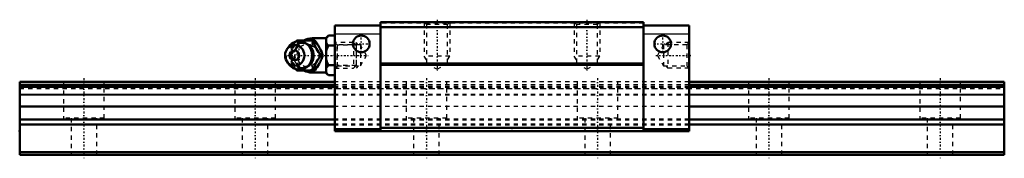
# Model space of a CAD drawing. Header units: millimetres. Extents: x -15 to 215, y -1 to 32.
import ezdxf

# ---------------------------------------------------------------- set-up
doc = ezdxf.new("R2010")
doc.units = ezdxf.units.MM
doc.linetypes.add('Center', pattern=[1.5, 0.45, -0.5, 0.05, -0.5])
doc.linetypes.add('Dashed', pattern=[2, 1, -1])
for name, color, linetype, lineweight in [('2d ConnectionPoints', 7, 'Continuous', 50), ('AM_0', 7, 'Continuous', 50), ('AM_4', 3, 'Continuous', 25), ('AM_5', 3, 'Continuous', 25), ('AM_7', 7, 'Center', 25), ('AM_9', 6, 'Dashed', 25)]:
    doc.layers.add(name, color=color, linetype=linetype, lineweight=lineweight)

# ---------------------------------------------------------------- blocks, each defined once
blk = doc.blocks.new('1_B_M6F_grease_nipple_joint1_SVR_0_in_SVS25R1SS230LG150BM6F7360001_0')
at = {"layer": 'AM_0'}
for p, q in [((57.1, 27.82), (56.6, 27.32)), ((57.1, 27.82), (58.6, 27.82)), ((49.52, 26.39), (49.75, 26.7)), ((49.75, 26.7), (53.93, 26.7)), ((56.6, 27.2), (53.3, 27.2)), ((56.6, 27.32), (56.6, 19.08)), ((57.1, 25.51), (58.6, 25.51)), ((47.8, 25.16), (47.44, 24.64)), ((55.37, 23.2), (55.81, 23.2)), ((47.44, 21.76), (47.8, 21.24)), ((57.1, 20.89), (58.6, 20.89)), ((49.75, 19.7), (49.52, 20.01)), ((49.75, 19.7), (53.93, 19.7)), ((53.3, 19.2), (56.6, 19.2)), ((56.6, 19.08), (57.1, 18.58)), ((57.1, 18.58), (58.6, 18.58))]:
    blk.add_line(p, q, dxfattribs=at)
for points in [[(57.1, 27.82), (56.81, 27.5), (56.7, 27.33), (56.6, 27.16)], [(53.5, 26.7), (53.68, 26.15), (53.78, 25.87), (53.9, 25.58), (54.08, 25.18), (54.31, 24.75), (54.55, 24.35), (54.82, 23.95), (55.1, 23.57), (55.37, 23.2)], [(55.81, 23.2), (55.68, 23.56), (55.55, 23.93), (55.38, 24.33), (55.19, 24.73), (55.04, 25.01), (54.88, 25.29), (54.71, 25.58), (54.53, 25.86), (54.23, 26.29), (53.93, 26.7)], [(56.6, 26.17), (56.66, 26.06), (56.85, 25.78), (57.1, 25.51)], [(57.1, 25.51), (56.81, 24.87), (56.7, 24.53), (56.6, 24.19)], [(55.37, 23.2), (54.97, 22.65), (54.77, 22.37), (54.57, 22.08), (54.32, 21.68), (54.1, 21.25), (53.91, 20.85), (53.75, 20.45), (53.62, 20.07), (53.5, 19.7)], [(53.93, 19.7), (54.2, 20.06), (54.45, 20.43), (54.71, 20.83), (54.95, 21.23), (55.1, 21.51), (55.25, 21.79), (55.38, 22.08), (55.5, 22.36), (55.66, 22.79), (55.81, 23.2)], [(56.6, 22.21), (56.66, 22), (56.85, 21.44), (57.1, 20.89)], [(57.1, 20.89), (56.81, 20.57), (56.7, 20.4), (56.6, 20.23)], [(56.6, 19.24), (56.66, 19.14), (56.85, 18.85), (57.1, 18.58)]]:
    blk.add_lwpolyline(points, dxfattribs=at)
for centre, radius, start, end in [((50.26, 23.2), 3.3, 270, 90), ((53.3, 23.2), 4, 90, 118.7841), ((53.3, 23.2), 4, 241.293, 270)]:
    blk.add_arc(centre, radius, start, end, dxfattribs=at)
for major_axis in [(0, 2.42), (0, -1.12)]:
    blk.add_ellipse((49.25, 23.2), major_axis=major_axis, ratio=0.927184, dxfattribs=at)
blk.add_ellipse((50.26, 23.2), major_axis=(0, 3.3), ratio=0.927184, start_param=2.207257, end_param=7.217521, dxfattribs=at)
at = {"layer": 'AM_4'}
for p, q in [((53.3, 27.2), (53.3, 26.71)), ((53.3, 19.7), (53.3, 19.2))]:
    blk.add_line(p, q, dxfattribs=at)
blk.add_ellipse((51.07, 23.2), major_axis=(0, 2.97), ratio=0.927184, start_param=3.499913, end_param=5.924864, dxfattribs=at)
at = {"layer": 'AM_5', "linetype": 'Dashed'}
for p, q in [((59.14, 20.2), (59.14, 26.2)), ((63.6, 25.59), (59.14, 25.59)), ((63.6, 20.81), (59.14, 20.81))]:
    blk.add_line(p, q, dxfattribs=at)
at = {"layer": 'AM_7'}
for p, q in [((50.26, 19.74), (50.26, 26.67)), ((53.3, 19), (53.3, 27.4)), ((46.79, 23.2), (66.39, 23.2))]:
    blk.add_line(p, q, dxfattribs=at)
at = {"layer": 'AM_9'}
for p, q in [((53.3, 26.71), (53.3, 19.7)), ((62.99, 26.2), (58.6, 26.2)), ((63.6, 25.59), (62.99, 26.2)), ((62.99, 26.2), (62.99, 20.2)), ((63.6, 25.59), (63.6, 20.81)), ((47.88, 23.2), (48.31, 23.2)), ((53.55, 23.23), (53.55, 23.2)), ((62.99, 20.2), (63.6, 20.81)), ((58.6, 20.2), (62.99, 20.2))]:
    blk.add_line(p, q, dxfattribs=at)
for points in [[(50.18, 26.7), (50.06, 26.34), (49.92, 25.97), (49.76, 25.57), (49.56, 25.17), (49.42, 24.89), (49.26, 24.61), (49.09, 24.32), (48.91, 24.04), (48.61, 23.61), (48.31, 23.2)], [(52.85, 21.24), (52.7, 21.08), (52.53, 20.92), (52.34, 20.77), (52.15, 20.65), (51.94, 20.54), (51.73, 20.45), (51.51, 20.39), (51.28, 20.34), (51.05, 20.32), (50.82, 20.32), (50.59, 20.34), (50.37, 20.38), (50.14, 20.45), (49.93, 20.54), (49.72, 20.65), (49.52, 20.77), (49.33, 20.92), (49.16, 21.08), (48.99, 21.26), (48.85, 21.46), (48.72, 21.66), (48.6, 21.88), (48.51, 22.11), (48.43, 22.35), (48.37, 22.59), (48.34, 22.84), (48.32, 23.09), (48.32, 23.35), (48.34, 23.6), (48.38, 23.84), (48.44, 24.09), (48.52, 24.32), (48.62, 24.55), (48.73, 24.77), (48.87, 24.97), (49.01, 25.16), (49.18, 25.34), (49.35, 25.5), (49.54, 25.64), (49.74, 25.77), (49.94, 25.87), (50.16, 25.96), (50.38, 26.02), (50.61, 26.06), (50.83, 26.08), (51.06, 26.08), (51.29, 26.06), (51.52, 26.01), (51.74, 25.94), (51.96, 25.85), (52.17, 25.74), (52.29, 25.67)], [(48.55, 24.9), (48.69, 25.15), (48.94, 25.55), (49.2, 25.95), (49.48, 26.33), (49.52, 26.39)], [(52.29, 25.67), (52.36, 25.61), (52.55, 25.47), (52.72, 25.3), (52.88, 25.12), (52.96, 25.02)], [(54.43, 24.56), (54.11, 24.88), (53.71, 25.19), (53.3, 25.45)], [(47.88, 23.2), (48, 23.56), (48.13, 23.94), (48.19, 24.11)], [(48.18, 22.33), (48.13, 22.45), (48, 22.83), (47.88, 23.2)], [(48.31, 23.2), (48.57, 22.84), (48.83, 22.47), (49.09, 22.07), (49.33, 21.67), (49.48, 21.39), (49.63, 21.11), (49.76, 20.82), (49.88, 20.54), (50.04, 20.11), (50.18, 19.7)], [(53.55, 23.2), (53.55, 23.08), (53.54, 22.96)], [(54.88, 23.87), (54.7, 24.21), (54.45, 24.55), (54.43, 24.56)], [(54.87, 22.5), (54.98, 22.84), (55.02, 23.19), (54.99, 23.54), (54.88, 23.87)], [(49.52, 20.01), (49.48, 20.06), (49.21, 20.44), (48.95, 20.82), (48.7, 21.23), (48.52, 21.55)], [(53.3, 20.95), (53.76, 21.24), (54.14, 21.55), (54.44, 21.85)]]:
    blk.add_lwpolyline(points, dxfattribs=at)
blk.add_arc((53.3, 23.2), 4, 118.7841, 241.293, dxfattribs=at)
for centre, major_axis in [((50.8, 23.2), (0, -2.97)), ((52.28, 23.2), (0, -3.44))]:
    blk.add_ellipse(centre, major_axis=major_axis, ratio=0.927184, dxfattribs=at)
for centre, major_axis, start_param, end_param in [((51.07, 23.2), (0, 2.97), 5.924864, 7.20398), ((52.15, 23.2), (0, -2.57), 2.639469, 6.785309), ((50.26, 23.2), (0, 3.3), 0.934336, 2.207257), ((51.07, 23.2), (0, 2.97), 2.207489, 3.499913)]:
    blk.add_ellipse(centre, major_axis=major_axis, ratio=0.927184, start_param=start_param, end_param=end_param, dxfattribs=at)
blk = doc.blocks.new('2_SVR_25R1SSB_M6F1_Slide_0_in_SVS25R1SS230LG150BM6F7360001_0')
at = {"layer": 'AM_0'}
for p, q in [((69.3, 30.2), (58.6, 30.2)), ((58.6, 30.2), (58.6, 5.5)), ((69.3, 31), (69.3, 5.5)), ((130.7, 31), (69.3, 31)), ((130.7, 31), (130.7, 5.5)), ((141.4, 30.2), (130.7, 30.2)), ((141.4, 30.2), (141.4, 5.5)), ((130.7, 29.8), (69.3, 29.8)), ((130.7, 21.3), (69.3, 21.3)), ((130.7, 21.01), (69.3, 21.01)), ((69.3, 6), (58.6, 6)), ((141.4, 5.5), (58.6, 5.5)), ((130.7, 6.3), (69.3, 6.3)), ((141.4, 6), (130.7, 6))]:
    blk.add_line(p, q, dxfattribs=at)
for centre in [(64.8, 25.9), (135.2, 25.9)]:
    blk.add_circle(centre, 1.95, dxfattribs=at)
at = {"layer": 'AM_4'}
for p, q in [((69.3, 28.2), (58.6, 28.2)), ((141.4, 28.2), (130.7, 28.2))]:
    blk.add_line(p, q, dxfattribs=at)
at = {"layer": 'AM_5', "linetype": 'Dashed'}
for p, q in [((79.5, 31), (79.5, 23)), ((85.5, 31), (85.5, 23)), ((114.5, 31), (114.5, 23)), ((120.5, 31), (120.5, 23)), ((64.1, 25.66), (63.6, 26.2)), ((63.6, 26.2), (63.6, 20.2)), ((135.9, 25.66), (136.4, 26.2)), ((141.4, 26.2), (136.4, 26.2)), ((136.4, 26.2), (136.4, 20.2)), ((85.5, 23), (79.5, 23)), ((80.04, 22.2), (79.5, 23)), ((84.96, 22.2), (85.5, 23)), ((120.5, 23), (114.5, 23)), ((115.04, 22.2), (114.5, 23)), ((119.96, 22.2), (120.5, 23)), ((64.1, 20.74), (63.6, 20.2)), ((135.9, 20.74), (136.4, 20.2)), ((141.4, 20.2), (136.4, 20.2))]:
    blk.add_line(p, q, dxfattribs=at)
at = {"layer": 'AM_7'}
for p, q in [((82.5, 31.55), (82.5, 19.43)), ((117.5, 31.55), (117.5, 19.43)), ((64.8, 23.85), (64.8, 27.95)), ((135.2, 23.85), (135.2, 27.95)), ((62.75, 25.9), (66.85, 25.9)), ((133.15, 25.9), (137.25, 25.9)), ((133.61, 23.2), (141.77, 23.2))]:
    blk.add_line(p, q, dxfattribs=at)
at = {"layer": 'AM_9'}
for p, q in [((130.7, 30.7), (69.3, 30.7)), ((79.5, 31), (80.04, 30.46)), ((80.04, 30.46), (80.04, 21.4)), ((84.96, 30.46), (80.04, 30.46)), ((84.96, 30.46), (85.5, 31)), ((84.96, 21.4), (84.96, 30.46)), ((114.5, 31), (115.04, 30.46)), ((115.04, 30.46), (115.04, 21.4)), ((119.96, 30.46), (115.04, 30.46)), ((119.96, 30.46), (120.5, 31)), ((119.96, 21.4), (119.96, 30.46)), ((59.14, 25.66), (58.6, 26.2)), ((64.6, 25.66), (59.14, 25.66)), ((59.14, 25.66), (59.14, 20.74)), ((66.02, 23.2), (64.6, 25.66)), ((64.6, 25.66), (64.6, 20.74)), ((135.4, 25.66), (133.98, 23.2)), ((140.86, 25.66), (135.4, 25.66)), ((135.4, 25.66), (135.4, 20.74)), ((141.4, 26.2), (140.86, 25.66)), ((140.86, 25.66), (140.86, 20.74)), ((64.6, 20.74), (66.02, 23.2)), ((133.98, 23.2), (135.4, 20.74)), ((58.6, 20.2), (59.14, 20.74)), ((59.14, 20.74), (64.6, 20.74)), ((80.04, 21.4), (82.5, 19.98)), ((84.96, 21.4), (80.04, 21.4)), ((82.5, 19.98), (84.96, 21.4)), ((115.04, 21.4), (117.5, 19.98)), ((119.96, 21.4), (115.04, 21.4)), ((117.5, 19.98), (119.96, 21.4)), ((135.4, 20.74), (140.86, 20.74)), ((140.86, 20.74), (141.4, 20.2)), ((141.4, 17), (58.6, 17)), ((141.4, 16.3), (58.6, 16.3)), ((141.4, 16.24), (58.6, 16.24)), ((141.4, 15.86), (58.6, 15.86)), ((141.4, 15.72), (58.6, 15.72)), ((58.6, 15.5), (141.4, 15.5)), ((141.4, 14.08), (58.6, 14.08)), ((141.4, 13.88), (58.6, 13.88)), ((141.4, 11.28), (58.6, 11.28)), ((141.4, 8.3), (58.6, 8.3)), ((141.4, 8.04), (58.6, 8.04)), ((141.4, 7.16), (58.6, 7.16)), ((141.4, 6.9), (58.6, 6.9))]:
    blk.add_line(p, q, dxfattribs=at)
blk = doc.blocks.new('3_SVR_25R23015_R_Track_0_in_SVS25R1SS230LG150BM6F7360001_0')
at = {"layer": 'AM_0'}
for p, q in [((58.6, 17), (-15, 17)), ((-15, 17), (-15, 0)), ((58.6, 16.3), (-15, 16.3)), ((215, 17), (141.4, 17)), ((215, 16.3), (141.4, 16.3)), ((215, 17), (215, 0)), ((58.6, 11.28), (-15, 11.28)), ((215, 11.28), (141.4, 11.28)), ((215, 0.6), (-15, 0.6)), ((215, 0), (-15, 0))]:
    blk.add_line(p, q, dxfattribs=at)
at = {"layer": 'AM_4'}
for p, q in [((58.6, 16.24), (-15, 16.24)), ((215, 16.24), (141.4, 16.24)), ((58.6, 15.86), (-15, 15.86)), ((58.6, 15.72), (-15, 15.72)), ((58.6, 14.08), (-15, 14.08)), ((58.6, 13.88), (-15, 13.88)), ((215, 15.86), (141.4, 15.86)), ((215, 15.72), (141.4, 15.72)), ((215, 14.08), (141.4, 14.08)), ((215, 13.88), (141.4, 13.88)), ((58.6, 8.3), (-15, 8.3)), ((58.6, 8.04), (-15, 8.04)), ((58.6, 7.16), (-15, 7.16)), ((58.6, 6.9), (-15, 6.9)), ((215, 8.3), (141.4, 8.3)), ((215, 8.04), (141.4, 8.04)), ((215, 7.16), (141.4, 7.16)), ((215, 6.9), (141.4, 6.9))]:
    blk.add_line(p, q, dxfattribs=at)
at = {"layer": 'AM_7'}
for p, q in [((0, 17.85), (0, -0.85)), ((40, 17.85), (40, -0.85)), ((80, 17.85), (80, -0.85)), ((120, 17.85), (120, -0.85)), ((160, 17.85), (160, -0.85)), ((200, 17.85), (200, -0.85))]:
    blk.add_line(p, q, dxfattribs=at)
at = {"layer": 'AM_9'}
for p, q in [((-4.75, 17), (-4.75, 8.5)), ((4.75, 8.5), (4.75, 17)), ((35.25, 17), (35.25, 8.5)), ((44.75, 8.5), (44.75, 17)), ((141.4, 17), (58.6, 17)), ((141.4, 16.3), (58.6, 16.3)), ((141.4, 16.24), (58.6, 16.24)), ((75.25, 17), (75.25, 8.5)), ((84.75, 8.5), (84.75, 17)), ((115.25, 17), (115.25, 8.5)), ((124.75, 8.5), (124.75, 17)), ((155.25, 17), (155.25, 8.5)), ((164.75, 8.5), (164.75, 17)), ((195.25, 17), (195.25, 8.5)), ((204.75, 8.5), (204.75, 17)), ((-15, 15.5), (215, 15.5)), ((141.4, 15.86), (58.6, 15.86)), ((141.4, 15.72), (58.6, 15.72)), ((141.4, 14.08), (58.6, 14.08)), ((141.4, 13.88), (58.6, 13.88)), ((141.4, 11.28), (58.6, 11.28)), ((4.75, 8.5), (-4.75, 8.5)), ((-3, 8.5), (-3, 0)), ((3, 0), (3, 8.5)), ((44.75, 8.5), (35.25, 8.5)), ((37, 8.5), (37, 0)), ((43, 0), (43, 8.5)), ((141.4, 8.3), (58.6, 8.3)), ((141.4, 8.04), (58.6, 8.04)), ((141.4, 7.16), (58.6, 7.16)), ((141.4, 6.9), (58.6, 6.9)), ((84.75, 8.5), (75.25, 8.5)), ((77, 8.5), (77, 0)), ((83, 0), (83, 8.5)), ((124.75, 8.5), (115.25, 8.5)), ((117, 8.5), (117, 0)), ((123, 0), (123, 8.5)), ((164.75, 8.5), (155.25, 8.5)), ((157, 8.5), (157, 0)), ((163, 0), (163, 8.5)), ((204.75, 8.5), (195.25, 8.5)), ((197, 8.5), (197, 0)), ((203, 0), (203, 8.5))]:
    blk.add_line(p, q, dxfattribs=at)

msp = doc.modelspace()

# ---------------------------------------------------------------- linework, layer by layer
at = {"layer": '2d ConnectionPoints'}
for p in [(58.6, 23.2), (141.4, 23.2), (-15, 5.5), (100, 5.5), (0, 0), (0, 0)]:
    msp.add_point(p, dxfattribs=at)

# ---------------------------------------------------------------- block references
for name in ['2_SVR_25R1SSB_M6F1_Slide_0_in_SVS25R1SS230LG150BM6F7360001_0', '1_B_M6F_grease_nipple_joint1_SVR_0_in_SVS25R1SS230LG150BM6F7360001_0', '3_SVR_25R23015_R_Track_0_in_SVS25R1SS230LG150BM6F7360001_0']:
    msp.add_blockref(name, (0, 0))

doc.saveas('drawing.dxf')
